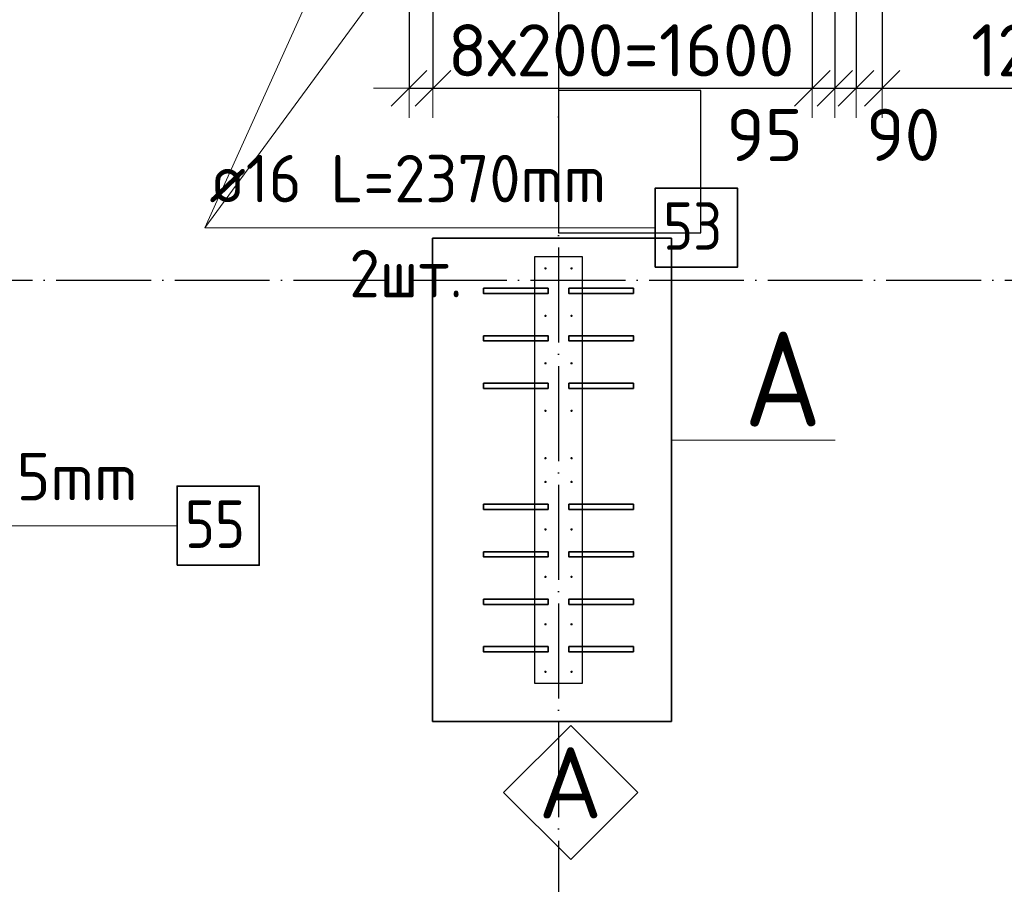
# Model space of a CAD drawing. Header units: millimetres. Extents: x 123094 to 184385, y 26948 to 48500.
# Tile 29 of 108: x 133548 to 137700, y 34154 to 37798. Entities that reach past the tile are written whole.
import ezdxf

# ---------------------------------------------------------------- set-up
doc = ezdxf.new("R2010")
doc.units = ezdxf.units.MM
doc.header["$PDMODE"] = 65
doc.linetypes.add('______11', pattern=[500, 400, -50, 0, -50])
doc.linetypes.add('______5', pattern=[1100, 800, -100, 100, -100])
for name, color, linetype, lineweight in [('Standard', 7, 'Continuous', 25), ('Арм.стержн. Выпуски', 180, 'Continuous', 35), ('Колонна (1)', 7, 'Continuous', 35), ('Размерная линия_ общее', 7, 'Continuous', 13), ('Фундамент_ общее', 7, 'Continuous', 35)]:
    doc.layers.add(name, color=color, linetype=linetype, lineweight=lineweight)
doc.layers.add('Осевая линия_ общее', color=7, linetype='______5', lineweight=13, true_color=0xa0a0a0)
doc.styles.add('ISOCPEUR', font='ISOCPEUR')
doc.dimstyles.new('DIMSTYLE_3', dxfattribs={"dimtxt": 220, "dimasz": 250, "dimexe": 0, "dimexo": 0, "dimgap": 110, "dimtad": 2, "dimdec": 0, "dimrnd": 5, "dimzin": 12, "dimdsep": 46, "dimtxsty": 'ISOCPEUR', "dimblk1": 'ALL_ML_STRICH', "dimblk2": 'ALL_ML_STRICH', "dimsah": 1, "dimcen": 0, "dimclrd": 7, "dimclre": 256, "dimclrt": 7, "dimadec": 0, "dimazin": 0, "dimtfac": 1, "dimtdec": 0, "dimtix": 1, "dimtmove": 2, "dimatfit": 3, "dimfxl": 0, "dimtzin": 0, "dimlwd": 0, "dimlwe": -3, "dimarcsym": 0})
doc.dimstyles.new('DIMSTYLE_5', dxfattribs={"dimtxt": 220, "dimasz": 250, "dimexe": 0, "dimexo": 0, "dimgap": 110, "dimtad": 2, "dimdec": 0, "dimrnd": 5, "dimzin": 12, "dimdsep": 46, "dimtxsty": 'ISOCPEUR', "dimblk1": 'ALL_ML_STRICH', "dimblk2": 'ALL_ML_STRICH', "dimsah": 1, "dimcen": 0, "dimclrd": 7, "dimclre": 256, "dimclrt": 7, "dimadec": 0, "dimazin": 0, "dimtfac": 1, "dimtdec": 0, "dimtix": 1, "dimtmove": 2, "dimatfit": 3, "dimfxl": 0, "dimtvp": 1.2, "dimtzin": 0, "dimlwd": 0, "dimlwe": -3, "dimarcsym": 0})
doc.dimstyles.new('DIMSTYLE_7', dxfattribs={"dimtxt": 220, "dimasz": 250, "dimexe": 0, "dimexo": 0, "dimgap": 110, "dimtad": 0, "dimdec": 0, "dimrnd": 5, "dimzin": 12, "dimdsep": 46, "dimtxsty": 'ISOCPEUR', "dimblk1": 'ALL_ML_STRICH', "dimblk2": 'ALL_ML_STRICH', "dimsah": 1, "dimcen": 0, "dimclrd": 7, "dimclre": 256, "dimclrt": 7, "dimadec": 0, "dimazin": 0, "dimtfac": 1, "dimtdec": 0, "dimtix": 1, "dimtmove": 2, "dimatfit": 3, "dimfxl": 0, "dimtvp": 1.2, "dimtzin": 0, "dimlwd": 0, "dimlwe": -3, "dimarcsym": 0})

# ---------------------------------------------------------------- blocks, each defined once
blk = doc.blocks.new('ALL_ML_STRICH')
at = {"color": 0, "linetype": 'ByBlock', "lineweight": -2}
for p, q in [((0, -0.5), (0, 0.5)), ((-0.3, -0.3), (0.3, 0.3)), ((-1, 0), (0.5, 0))]:
    blk.add_line(p, q, dxfattribs=at)
blk = doc.blocks.new('*D485')
at = {"layer": 'DEFPOINTS', "color": 7, "linetype": 'Continuous', "lineweight": 13, "transparency": 33554687}
for p in [(135190, 38500), (135290.5, 38365), (135190, 37509)]:
    blk.add_point(p, dxfattribs=at)
at = {"layer": 'Размерная линия_ общее', "color": 253, "linetype": 'Continuous', "lineweight": -2, "true_color": 0xa0a0a0, "transparency": 33554687}
for p, q in [((135190, 38480), (135190, 37509)), ((135290.5, 38345), (135290.5, 37509))]:
    blk.add_line(p, q, dxfattribs=at)
at = {"layer": 'Размерная линия_ общее', "color": 7, "linetype": 'Continuous', "lineweight": -2, "transparency": 33554687}
blk.add_line((135190, 37509), (135290.5, 37509), dxfattribs=at)
at = {"layer": 'Размерная линия_ общее', "color": 7, "linetype": 'Continuous', "lineweight": 13, "transparency": 33554687, "xscale": 250, "yscale": 250, "zscale": 250}
blk.add_blockref('ALL_ML_STRICH', (135290.5, 37509), dxfattribs=at)
at = {"layer": 'Размерная линия_ общее', "color": 7, "linetype": 'Continuous', "lineweight": 13, "transparency": 33554687, "xscale": 250, "yscale": 250, "zscale": 250, "rotation": 180}
blk.add_blockref('ALL_ML_STRICH', (135190, 37509), dxfattribs=at)
at = {"layer": 'Размерная линия_ общее', "color": 7, "linetype": 'Continuous', "lineweight": 13, "transparency": 33554687, "insert": (135595, 38027.3), "char_height": 220, "width": 660, "attachment_point": 5, "style": 'ISOCPEUR'}
blk.add_mtext('\\A1;{100}', dxfattribs=at)
blk = doc.blocks.new('*D486')
at = {"layer": 'DEFPOINTS', "color": 7, "linetype": 'Continuous', "lineweight": 13, "transparency": 33554687}
for p in [(135290.5, 38365), (136890.5, 38365), (135290.5, 37509)]:
    blk.add_point(p, dxfattribs=at)
at = {"layer": 'Размерная линия_ общее', "color": 253, "linetype": 'Continuous', "lineweight": -2, "true_color": 0xa0a0a0, "transparency": 33554687}
for p, q in [((135290.5, 38345), (135290.5, 37509)), ((136890.5, 38345), (136890.5, 37509))]:
    blk.add_line(p, q, dxfattribs=at)
at = {"layer": 'Размерная линия_ общее', "color": 7, "linetype": 'Continuous', "lineweight": -2, "transparency": 33554687}
blk.add_line((135290.5, 37509), (136890.5, 37509), dxfattribs=at)
at = {"layer": 'Размерная линия_ общее', "color": 7, "linetype": 'Continuous', "lineweight": 13, "transparency": 33554687, "xscale": 250, "yscale": 250, "zscale": 250, "rotation": 180}
blk.add_blockref('ALL_ML_STRICH', (135290.5, 37509), dxfattribs=at)
at = {"layer": 'Размерная линия_ общее', "color": 7, "linetype": 'Continuous', "lineweight": 13, "transparency": 33554687, "xscale": 250, "yscale": 250, "zscale": 250}
blk.add_blockref('ALL_ML_STRICH', (136890.5, 37509), dxfattribs=at)
at = {"layer": 'Размерная линия_ общее', "color": 7, "linetype": 'Continuous', "lineweight": 13, "transparency": 33554687, "insert": (135353.5, 37779), "char_height": 220, "width": 11, "attachment_point": 1, "line_spacing_factor": 0.60241, "style": 'ISOCPEUR'}
blk.add_mtext('8х200=1600', dxfattribs=at)
blk = doc.blocks.new('*D487')
at = {"layer": 'DEFPOINTS', "color": 7, "linetype": 'Continuous', "lineweight": 13, "transparency": 33554687}
for p in [(136890.5, 38365), (136985.5, 38365), (136890.5, 37509)]:
    blk.add_point(p, dxfattribs=at)
at = {"layer": 'Размерная линия_ общее', "color": 253, "linetype": 'Continuous', "lineweight": -2, "true_color": 0xa0a0a0, "transparency": 33554687}
for p, q in [((136890.5, 38345), (136890.5, 37509)), ((136985.5, 38345), (136985.5, 37509))]:
    blk.add_line(p, q, dxfattribs=at)
at = {"layer": 'Размерная линия_ общее', "color": 7, "linetype": 'Continuous', "lineweight": -2, "transparency": 33554687}
blk.add_line((136890.5, 37509), (136985.5, 37509), dxfattribs=at)
at = {"layer": 'Размерная линия_ общее', "color": 7, "linetype": 'Continuous', "lineweight": 13, "transparency": 33554687, "xscale": 250, "yscale": 250, "zscale": 250}
blk.add_blockref('ALL_ML_STRICH', (136985.5, 37509), dxfattribs=at)
at = {"layer": 'Размерная линия_ общее', "color": 7, "linetype": 'Continuous', "lineweight": 13, "transparency": 33554687, "xscale": 250, "yscale": 250, "zscale": 250, "rotation": 180}
blk.add_blockref('ALL_ML_STRICH', (136890.5, 37509), dxfattribs=at)
at = {"layer": 'Размерная линия_ общее', "color": 7, "linetype": 'Continuous', "lineweight": 13, "transparency": 33554687, "insert": (136689.5, 37312), "char_height": 220, "width": 440, "attachment_point": 5, "style": 'ISOCPEUR'}
blk.add_mtext('\\A1;{95}', dxfattribs=at)
blk = doc.blocks.new('*D488')
at = {"layer": 'DEFPOINTS', "color": 7, "linetype": 'Continuous', "lineweight": 13, "transparency": 33554687}
for p in [(136985.5, 38365), (137075, 38365), (136985.5, 37509)]:
    blk.add_point(p, dxfattribs=at)
at = {"layer": 'Размерная линия_ общее', "color": 253, "linetype": 'Continuous', "lineweight": -2, "true_color": 0xa0a0a0, "transparency": 33554687}
for p, q in [((136985.5, 38345), (136985.5, 37509)), ((137075, 38345), (137075, 37509))]:
    blk.add_line(p, q, dxfattribs=at)
at = {"layer": 'Размерная линия_ общее', "color": 7, "linetype": 'Continuous', "lineweight": -2, "transparency": 33554687}
blk.add_line((136985.5, 37509), (137075, 37509), dxfattribs=at)
at = {"layer": 'Размерная линия_ общее', "color": 7, "linetype": 'Continuous', "lineweight": 13, "transparency": 33554687, "xscale": 250, "yscale": 250, "zscale": 250}
blk.add_blockref('ALL_ML_STRICH', (137075, 37509), dxfattribs=at)
at = {"layer": 'Размерная линия_ общее', "color": 7, "linetype": 'Continuous', "lineweight": 13, "transparency": 33554687, "xscale": 250, "yscale": 250, "zscale": 250, "rotation": 180}
blk.add_blockref('ALL_ML_STRICH', (136985.5, 37509), dxfattribs=at)
at = {"layer": 'Размерная линия_ общее', "color": 7, "linetype": 'Continuous', "lineweight": 13, "transparency": 33554687, "insert": (137274.1, 37312.9), "char_height": 220, "width": 440, "attachment_point": 5, "style": 'ISOCPEUR'}
blk.add_mtext('\\A1;{90}', dxfattribs=at)
blk = doc.blocks.new('*D489')
at = {"layer": 'DEFPOINTS', "color": 7, "linetype": 'Continuous', "lineweight": 13, "transparency": 33554687}
for p in [(137185, 38865), (137075, 38365), (137075, 37509)]:
    blk.add_point(p, dxfattribs=at)
at = {"layer": 'Размерная линия_ общее', "color": 253, "linetype": 'Continuous', "lineweight": -2, "true_color": 0xa0a0a0, "transparency": 33554687}
for p, q in [((137185, 38845), (137185, 37509)), ((137075, 38345), (137075, 37509))]:
    blk.add_line(p, q, dxfattribs=at)
at = {"layer": 'Размерная линия_ общее', "color": 7, "linetype": 'Continuous', "lineweight": -2, "transparency": 33554687}
blk.add_line((137075, 37509), (137185, 37509), dxfattribs=at)
at = {"layer": 'Размерная линия_ общее', "color": 7, "linetype": 'Continuous', "lineweight": 13, "transparency": 33554687, "xscale": 250, "yscale": 250, "zscale": 250}
blk.add_blockref('ALL_ML_STRICH', (137185, 37509), dxfattribs=at)
at = {"layer": 'Размерная линия_ общее', "color": 7, "linetype": 'Continuous', "lineweight": 13, "transparency": 33554687, "xscale": 250, "yscale": 250, "zscale": 250, "rotation": 180}
blk.add_blockref('ALL_ML_STRICH', (137075, 37509), dxfattribs=at)
at = {"layer": 'Размерная линия_ общее', "color": 7, "linetype": 'Continuous', "lineweight": 13, "transparency": 33554687, "insert": (136830.4, 38021.9), "char_height": 220, "width": 660, "attachment_point": 5, "style": 'ISOCPEUR'}
blk.add_mtext('\\A1;{110}', dxfattribs=at)
blk = doc.blocks.new('*D490')
at = {"layer": 'DEFPOINTS', "color": 7, "linetype": 'Continuous', "lineweight": 13, "transparency": 33554687}
for p in [(137185, 38865), (139585, 38865), (137185, 37509)]:
    blk.add_point(p, dxfattribs=at)
at = {"layer": 'Размерная линия_ общее', "color": 253, "linetype": 'Continuous', "lineweight": -2, "true_color": 0xa0a0a0, "transparency": 33554687}
for p, q in [((137185, 38845), (137185, 37509)), ((139585, 38845), (139585, 37509))]:
    blk.add_line(p, q, dxfattribs=at)
at = {"layer": 'Размерная линия_ общее', "color": 7, "linetype": 'Continuous', "lineweight": -2, "transparency": 33554687}
blk.add_line((137185, 37509), (139585, 37509), dxfattribs=at)
at = {"layer": 'Размерная линия_ общее', "color": 7, "linetype": 'Continuous', "lineweight": 13, "transparency": 33554687, "xscale": 250, "yscale": 250, "zscale": 250, "rotation": 180}
blk.add_blockref('ALL_ML_STRICH', (137185, 37509), dxfattribs=at)
at = {"layer": 'Размерная линия_ общее', "color": 7, "linetype": 'Continuous', "lineweight": 13, "transparency": 33554687, "xscale": 250, "yscale": 250, "zscale": 250}
blk.add_blockref('ALL_ML_STRICH', (139585, 37509), dxfattribs=at)
at = {"layer": 'Размерная линия_ общее', "color": 7, "linetype": 'Continuous', "lineweight": 13, "transparency": 33554687, "insert": (137560, 37779), "char_height": 220, "width": 11, "attachment_point": 1, "line_spacing_factor": 0.60241, "style": 'ISOCPEUR'}
blk.add_mtext('12х200=2400', dxfattribs=at)
blk = doc.blocks.new('СЛОЖНЫЙ_ОБЪЕКТ_1')
at = {"layer": 'Standard', "color": 7, "linetype": 'Continuous', "lineweight": 13, "transparency": 33554687}
blk.add_lwpolyline([(135871.6, 34824.2), (136154.4, 34541.4), (135871.6, 34258.5), (135588.7, 34541.4), (135871.6, 34824.2)], close=True, dxfattribs=at)
at = {"layer": 'Standard', "color": 7, "linetype": 'Continuous', "lineweight": 13, "transparency": 33554687, "insert": (135870.1, 34581.9), "char_height": 300, "width": 392.727, "attachment_point": 5, "style": 'ISOCPEUR'}
blk.add_mtext('\\A1;{\\fISOCPEUR|i0|b0;\\H300.000000;\\W1.000000;\\C7;А}\\P', dxfattribs=at)

msp = doc.modelspace()

# ---------------------------------------------------------------- hatches: boundary and pattern name
at = {"layer": 'Арм.стержн. Выпуски', "linetype": 'Continuous', "lineweight": 35, "transparency": 33554687}
for points in [[(135770, 36750), (135769.6, 36751.9), (135768.5, 36753.5), (135766.9, 36754.6), (135765, 36755), (135763.1, 36754.6), (135761.5, 36753.5), (135760.4, 36751.9), (135760, 36750), (135760.4, 36748.1), (135761.5, 36746.5), (135763.1, 36745.4), (135765, 36745), (135766.9, 36745.4), (135768.5, 36746.5), (135769.6, 36748.1)], [(135880, 36750), (135879.6, 36751.9), (135878.5, 36753.5), (135876.9, 36754.6), (135875, 36755), (135873.1, 36754.6), (135871.5, 36753.5), (135870.4, 36751.9), (135870, 36750), (135870.4, 36748.1), (135871.5, 36746.5), (135873.1, 36745.4), (135875, 36745), (135876.9, 36745.4), (135878.5, 36746.5), (135879.6, 36748.1)], [(135770, 36550), (135769.6, 36551.9), (135768.5, 36553.5), (135766.9, 36554.6), (135765, 36555), (135763.1, 36554.6), (135761.5, 36553.5), (135760.4, 36551.9), (135760, 36550), (135760.4, 36548.1), (135761.5, 36546.5), (135763.1, 36545.4), (135765, 36545), (135766.9, 36545.4), (135768.5, 36546.5), (135769.6, 36548.1)], [(135880, 36550), (135879.6, 36551.9), (135878.5, 36553.5), (135876.9, 36554.6), (135875, 36555), (135873.1, 36554.6), (135871.5, 36553.5), (135870.4, 36551.9), (135870, 36550), (135870.4, 36548.1), (135871.5, 36546.5), (135873.1, 36545.4), (135875, 36545), (135876.9, 36545.4), (135878.5, 36546.5), (135879.6, 36548.1)], [(135770, 36350), (135769.6, 36351.9), (135768.5, 36353.5), (135766.9, 36354.6), (135765, 36355), (135763.1, 36354.6), (135761.5, 36353.5), (135760.4, 36351.9), (135760, 36350), (135760.4, 36348.1), (135761.5, 36346.5), (135763.1, 36345.4), (135765, 36345), (135766.9, 36345.4), (135768.5, 36346.5), (135769.6, 36348.1)], [(135880, 36350), (135879.6, 36351.9), (135878.5, 36353.5), (135876.9, 36354.6), (135875, 36355), (135873.1, 36354.6), (135871.5, 36353.5), (135870.4, 36351.9), (135870, 36350), (135870.4, 36348.1), (135871.5, 36346.5), (135873.1, 36345.4), (135875, 36345), (135876.9, 36345.4), (135878.5, 36346.5), (135879.6, 36348.1)], [(135770, 36150), (135769.6, 36151.9), (135768.5, 36153.5), (135766.9, 36154.6), (135765, 36155), (135763.1, 36154.6), (135761.5, 36153.5), (135760.4, 36151.9), (135760, 36150), (135760.4, 36148.1), (135761.5, 36146.5), (135763.1, 36145.4), (135765, 36145), (135766.9, 36145.4), (135768.5, 36146.5), (135769.6, 36148.1)], [(135880, 36150), (135879.6, 36151.9), (135878.5, 36153.5), (135876.9, 36154.6), (135875, 36155), (135873.1, 36154.6), (135871.5, 36153.5), (135870.4, 36151.9), (135870, 36150), (135870.4, 36148.1), (135871.5, 36146.5), (135873.1, 36145.4), (135875, 36145), (135876.9, 36145.4), (135878.5, 36146.5), (135879.6, 36148.1)], [(135770, 35950), (135769.6, 35951.9), (135768.5, 35953.5), (135766.9, 35954.6), (135765, 35955), (135763.1, 35954.6), (135761.5, 35953.5), (135760.4, 35951.9), (135760, 35950), (135760.4, 35948.1), (135761.5, 35946.5), (135763.1, 35945.4), (135765, 35945), (135766.9, 35945.4), (135768.5, 35946.5), (135769.6, 35948.1)], [(135880, 35950), (135879.6, 35951.9), (135878.5, 35953.5), (135876.9, 35954.6), (135875, 35955), (135873.1, 35954.6), (135871.5, 35953.5), (135870.4, 35951.9), (135870, 35950), (135870.4, 35948.1), (135871.5, 35946.5), (135873.1, 35945.4), (135875, 35945), (135876.9, 35945.4), (135878.5, 35946.5), (135879.6, 35948.1)], [(135770, 35850), (135769.6, 35851.9), (135768.5, 35853.5), (135766.9, 35854.6), (135765, 35855), (135763.1, 35854.6), (135761.5, 35853.5), (135760.4, 35851.9), (135760, 35850), (135760.4, 35848.1), (135761.5, 35846.5), (135763.1, 35845.4), (135765, 35845), (135766.9, 35845.4), (135768.5, 35846.5), (135769.6, 35848.1)], [(135880, 35850), (135879.6, 35851.9), (135878.5, 35853.5), (135876.9, 35854.6), (135875, 35855), (135873.1, 35854.6), (135871.5, 35853.5), (135870.4, 35851.9), (135870, 35850), (135870.4, 35848.1), (135871.5, 35846.5), (135873.1, 35845.4), (135875, 35845), (135876.9, 35845.4), (135878.5, 35846.5), (135879.6, 35848.1)], [(135770, 35650), (135769.6, 35651.9), (135768.5, 35653.5), (135766.9, 35654.6), (135765, 35655), (135763.1, 35654.6), (135761.5, 35653.5), (135760.4, 35651.9), (135760, 35650), (135760.4, 35648.1), (135761.5, 35646.5), (135763.1, 35645.4), (135765, 35645), (135766.9, 35645.4), (135768.5, 35646.5), (135769.6, 35648.1)], [(135880, 35650), (135879.6, 35651.9), (135878.5, 35653.5), (135876.9, 35654.6), (135875, 35655), (135873.1, 35654.6), (135871.5, 35653.5), (135870.4, 35651.9), (135870, 35650), (135870.4, 35648.1), (135871.5, 35646.5), (135873.1, 35645.4), (135875, 35645), (135876.9, 35645.4), (135878.5, 35646.5), (135879.6, 35648.1)], [(135770, 35450), (135769.6, 35451.9), (135768.5, 35453.5), (135766.9, 35454.6), (135765, 35455), (135763.1, 35454.6), (135761.5, 35453.5), (135760.4, 35451.9), (135760, 35450), (135760.4, 35448.1), (135761.5, 35446.5), (135763.1, 35445.4), (135765, 35445), (135766.9, 35445.4), (135768.5, 35446.5), (135769.6, 35448.1)], [(135880, 35450), (135879.6, 35451.9), (135878.5, 35453.5), (135876.9, 35454.6), (135875, 35455), (135873.1, 35454.6), (135871.5, 35453.5), (135870.4, 35451.9), (135870, 35450), (135870.4, 35448.1), (135871.5, 35446.5), (135873.1, 35445.4), (135875, 35445), (135876.9, 35445.4), (135878.5, 35446.5), (135879.6, 35448.1)], [(135770, 35250), (135769.6, 35251.9), (135768.5, 35253.5), (135766.9, 35254.6), (135765, 35255), (135763.1, 35254.6), (135761.5, 35253.5), (135760.4, 35251.9), (135760, 35250), (135760.4, 35248.1), (135761.5, 35246.5), (135763.1, 35245.4), (135765, 35245), (135766.9, 35245.4), (135768.5, 35246.5), (135769.6, 35248.1)], [(135880, 35250), (135879.6, 35251.9), (135878.5, 35253.5), (135876.9, 35254.6), (135875, 35255), (135873.1, 35254.6), (135871.5, 35253.5), (135870.4, 35251.9), (135870, 35250), (135870.4, 35248.1), (135871.5, 35246.5), (135873.1, 35245.4), (135875, 35245), (135876.9, 35245.4), (135878.5, 35246.5), (135879.6, 35248.1)], [(135770, 35050), (135769.6, 35051.9), (135768.5, 35053.5), (135766.9, 35054.6), (135765, 35055), (135763.1, 35054.6), (135761.5, 35053.5), (135760.4, 35051.9), (135760, 35050), (135760.4, 35048.1), (135761.5, 35046.5), (135763.1, 35045.4), (135765, 35045), (135766.9, 35045.4), (135768.5, 35046.5), (135769.6, 35048.1)], [(135880, 35050), (135879.6, 35051.9), (135878.5, 35053.5), (135876.9, 35054.6), (135875, 35055), (135873.1, 35054.6), (135871.5, 35053.5), (135870.4, 35051.9), (135870, 35050), (135870.4, 35048.1), (135871.5, 35046.5), (135873.1, 35045.4), (135875, 35045), (135876.9, 35045.4), (135878.5, 35046.5), (135879.6, 35048.1)]]:
    msp.add_hatch(color=4, dxfattribs=at).paths.add_polyline_path(points)

# ---------------------------------------------------------------- linework, layer by layer
at = {"layer": 'Standard', "color": 52, "linetype": 'Continuous', "lineweight": 13, "transparency": 33554687}
for p, q in [((135288.1, 36877.1), (135288.1, 34841.1)), ((136296.4, 36877.1), (135288.1, 36877.1)), ((135288.1, 36877.1), (135288.1, 34841.1)), ((136296.4, 36877.1), (135288.1, 36877.1)), ((136296.4, 34841.1), (136296.4, 36877.1)), ((136296.4, 34841.1), (136296.4, 36877.1)), ((135288.1, 34841.1), (136296.4, 34841.1)), ((135288.1, 34841.1), (136296.4, 34841.1))]:
    msp.add_line(p, q, dxfattribs=at)
at = {"layer": 'Standard', "color": 52, "linetype": 'Continuous', "lineweight": 35, "transparency": 33554687}
for p, q in [((135288.1, 36877.1), (135288.1, 34841.1)), ((136296.4, 36877.1), (135288.1, 36877.1)), ((135288.1, 36877.1), (135288.1, 34841.1)), ((136296.4, 36877.1), (135288.1, 36877.1)), ((136296.4, 34841.1), (136296.4, 36877.1)), ((136296.4, 34841.1), (136296.4, 36877.1)), ((135288.1, 34841.1), (136296.4, 34841.1)), ((135288.1, 34841.1), (136296.4, 34841.1))]:
    msp.add_line(p, q, dxfattribs=at)
at = {"layer": 'Standard', "color": 7, "linetype": 'Continuous', "lineweight": 13, "transparency": 33554687}
msp.add_line((136296.4, 36026.1), (136986.4, 36026.1), dxfattribs=at)
msp.add_lwpolyline([(135288.1, 36877.1), (136296.4, 36877.1), (136296.4, 34841.1), (135288.1, 34841.1), (135288.1, 36877.1)], close=True, dxfattribs=at)
at = {"layer": 'Арм.стержн. Выпуски', "color": 7, "linetype": 'Continuous', "lineweight": 13, "transparency": 33554687}
for p, q in [((134328, 36921.6), (135055.5, 38529.5)), ((134328, 36921.6), (135390.5, 38365)), ((134328, 36921.6), (136228, 36921.6)), ((132271.4, 35665.6), (134211.4, 35665.6))]:
    msp.add_line(p, q, dxfattribs=at)
at = {"layer": 'Арм.стержн. Выпуски', "color": 7, "linetype": 'Continuous', "lineweight": 35, "transparency": 33554687}
for points in [[(136228, 36754.9), (136574.7, 36754.9), (136574.7, 37088.3), (136228, 37088.3), (136228, 36754.9)], [(135504, 36666), (135776, 36666), (135776, 36644), (135504, 36644), (135504, 36666)], [(136136, 36644), (135864, 36644), (135864, 36666), (136136, 36666), (136136, 36644)], [(135504, 36466), (135776, 36466), (135776, 36444), (135504, 36444), (135504, 36466)], [(136136, 36444), (135864, 36444), (135864, 36466), (136136, 36466), (136136, 36444)], [(135504, 36266), (135776, 36266), (135776, 36244), (135504, 36244), (135504, 36266)], [(136136, 36244), (135864, 36244), (135864, 36266), (136136, 36266), (136136, 36244)], [(134211.4, 35498.9), (134558.1, 35498.9), (134558.1, 35832.2), (134211.4, 35832.2), (134211.4, 35498.9)], [(135504, 35756), (135776, 35756), (135776, 35734), (135504, 35734), (135504, 35756)], [(136136, 35734), (135864, 35734), (135864, 35756), (136136, 35756), (136136, 35734)], [(135504, 35556), (135776, 35556), (135776, 35534), (135504, 35534), (135504, 35556)], [(136136, 35534), (135864, 35534), (135864, 35556), (136136, 35556), (136136, 35534)], [(135504, 35356), (135776, 35356), (135776, 35334), (135504, 35334), (135504, 35356)], [(136136, 35334), (135864, 35334), (135864, 35356), (136136, 35356), (136136, 35334)], [(135504, 35156), (135776, 35156), (135776, 35134), (135504, 35134), (135504, 35156)], [(136136, 35134), (135864, 35134), (135864, 35156), (136136, 35156), (136136, 35134)]]:
    msp.add_lwpolyline(points, dxfattribs=at)
at = {"layer": 'Колонна (1)', "color": 7, "lineweight": 25, "transparency": 33554687}
for p, q in [((135720, 35000), (135720, 36800)), ((135720, 36800), (135920, 36800)), ((135920, 36800), (135920, 35000)), ((135920, 35000), (135720, 35000))]:
    msp.add_line(p, q, dxfattribs=at)
at = {"layer": 'Колонна (1)', "color": 7, "linetype": 'Continuous', "lineweight": 25, "transparency": 33554687}
for p, q in [((135720, 35000), (135720, 36800)), ((135720, 36800), (135920, 36800)), ((135920, 36800), (135920, 35000)), ((135920, 35000), (135720, 35000))]:
    msp.add_line(p, q, dxfattribs=at)
at = {"layer": 'Осевая линия_ общее', "color": 253, "linetype": '______11', "lineweight": -3, "true_color": 0xa0a0a0, "transparency": 33554687}
for p, q in [((135820, 46340), (135820, 27662.1)), ((125200, 36700), (169325.4, 36700))]:
    msp.add_line(p, q, dxfattribs=at)
at = {"layer": 'Фундамент_ общее', "color": 7, "lineweight": 25, "transparency": 33554687}
for p, q in [((135820, 37500), (135820, 36900)), ((136420, 37500), (135820, 37500)), ((136420, 36900), (136420, 37500)), ((135820, 36900), (136420, 36900))]:
    msp.add_line(p, q, dxfattribs=at)
at = {"layer": 'Фундамент_ общее', "color": 7, "linetype": 'Continuous', "lineweight": 25, "transparency": 33554687}
for p, q in [((135820, 37500), (135820, 36900)), ((136420, 37500), (135820, 37500)), ((136420, 36900), (136420, 37500)), ((135820, 36900), (136420, 36900))]:
    msp.add_line(p, q, dxfattribs=at)

# ---------------------------------------------------------------- block references
at = {"layer": 'Standard', "color": 7, "linetype": 'Continuous', "lineweight": 13, "transparency": 33554687}
msp.add_blockref('СЛОЖНЫЙ_ОБЪЕКТ_1', (0, 0), dxfattribs=at)

# ---------------------------------------------------------------- texts
at = {"layer": 'Standard', "color": 7, "linetype": 'Continuous', "lineweight": 13, "transparency": 33554687, "insert": (136766.2, 36283.5), "char_height": 400, "width": 476.033, "attachment_point": 5, "style": 'ISOCPEUR'}
msp.add_mtext('\\A1;{\\fISOCPEUR|i0|b0;\\H400.000000;\\W0.909091;\\C7;А}\\P', dxfattribs=at)
at = {"layer": 'Арм.стержн. Выпуски', "color": 7, "linetype": 'Continuous', "lineweight": 25, "transparency": 33554687, "char_height": 200, "attachment_point": 7, "style": 'ISOCPEUR'}
for s, insert, width in [('\\W0.96;ø16 L=2370mm ', (134348, 37028.3), 1955.018), ('\\W0.87;53', (136261.3, 36828.3), 367.208), ('\\W0.94;2шт. ', (134938, 36628.3), 774.191), ('\\W0.98;ø20 L=2785mm ', (132291.4, 35772.2), 1996.963), ('\\W0.87;55', (134244.7, 35572.2), 367.208)]:
    msp.add_mtext(s, dxfattribs=dict(at, insert=insert, width=width))

# ---------------------------------------------------------------- dimensions: what is measured, and where the dimension line sits
at = {"layer": 'Размерная линия_ общее', "color": 7, "linetype": 'Continuous', "lineweight": 13, "transparency": 33554687}
for base, p1, p2, dimstyle, picture, middle in [((137185, 37509), (137075, 38345), (137185, 38845), 'DIMSTYLE_5', '*D489', (136830.4, 38021.9)), ((135290.4966, 37509.0408), (135190, 38480), (135290.4966, 38344.9721), 'DIMSTYLE_5', '*D485', (135595.0082, 38027.3055)), ((136985.5, 37509), (136890.5, 38345), (136985.5, 38345), 'DIMSTYLE_7', '*D487', (136689.5, 37312)), ((137075, 37509.0408), (136985.4687, 38344.9721), (137075, 38344.9721), 'DIMSTYLE_7', '*D488', (137274.0796, 37312.8669))]:
    dim = msp.add_linear_dim(base=base, p1=p1, p2=p2, dimstyle=dimstyle, override={"dimpost": '<>', "dimclrd": 7, "dimclre": 253, "dimclrt": 7, "dimlwd": 0, "dimlwe": 65533}, dxfattribs=at)
    dim.commit()
    dim.dimension.update_dxf_attribs({"geometry": picture, "text_midpoint": middle, "dimtype": 160})
for base, p1, p2, text, picture, middle in [((139585, 37509), (137185, 38845), (139585, 38845), '12х200=2400', '*D490', (138385, 37619)), ((136890.5, 37509), (135290.5, 38345), (136890.5, 38345), '8х200=1600', '*D486', (136090.5, 37619))]:
    dim = msp.add_linear_dim(base=base, p1=p1, p2=p2, text=text, dimstyle='DIMSTYLE_3', override={"dimpost": '<>', "dimclrd": 7, "dimclre": 253, "dimclrt": 7, "dimlwd": 0, "dimlwe": 65533}, dxfattribs=at)
    dim.commit()
    dim.dimension.update_dxf_attribs({"geometry": picture, "text_midpoint": middle, "dimtype": 160})

doc.saveas('drawing.dxf')
